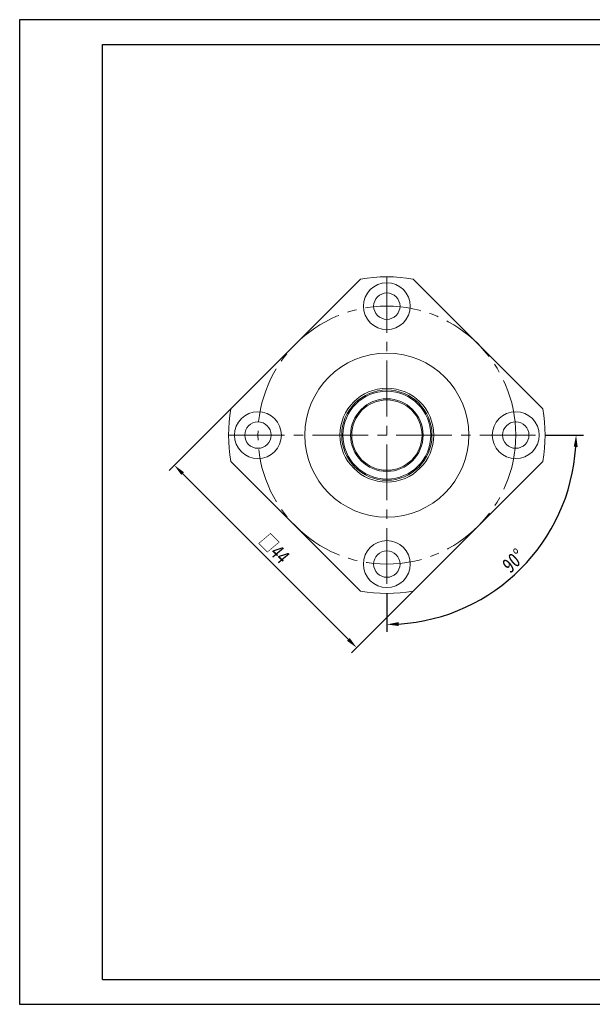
# Model space of a CAD drawing. Header units: millimetres. Extents: x 829 to 1066, y 138 to 306.
# Tile 1 of 2: x 829 to 926, y 138 to 306. Entities that reach past the tile are written whole.
import ezdxf

# ---------------------------------------------------------------- set-up
doc = ezdxf.new("R2010")
doc.units = ezdxf.units.MM
doc.linetypes.add('CENTER2', pattern=[28.575, 19.05, -3.175, 3.175, -3.175])
doc.layers.get('0').update_dxf_attribs({"lineweight": 20})
for name, color, linetype, lineweight in [('中心线', 5, 'CENTER2', 13), ('外框', 7, 'Continuous', 25), ('标注', 1, 'Continuous', 13)]:
    doc.layers.add(name, color=color, linetype=linetype, lineweight=lineweight)
doc.styles.get("Standard").update_dxf_attribs({"font": 'SimSun.ttf', "width": 0.8, "oblique": 5})
doc.dimstyles.new('ISO-25', dxfattribs={"dimtxt": 2.5, "dimasz": 2, "dimexe": 1.25, "dimexo": 0, "dimtad": 1, "dimzin": 9, "dimdsep": 46, "dimtxsty": 'Standard', "dimcen": 2.5, "dimadec": 0, "dimazin": 2, "dimtfac": 1, "dimtix": 1, "dimtmove": 0, "dimatfit": 0, "dimfxl": 0, "dimarcsym": 0})
doc.dimstyles.new('ISO-25$2', dxfattribs={"dimtxt": 2.5, "dimasz": 2, "dimexe": 1.25, "dimexo": 0, "dimtad": 1, "dimzin": 9, "dimdsep": 46, "dimtxsty": 'Standard', "dimcen": 2.5, "dimadec": 0, "dimazin": 2, "dimtfac": 1, "dimtix": 1, "dimtmove": 0, "dimatfit": 0, "dimfxl": 0, "dimarcsym": 0})

# ---------------------------------------------------------------- blocks, each defined once
blk = doc.blocks.new('Y')
at = {"lineweight": 30}
for p, q in [((-4136.76, 2009.27), (-3862.74, 2009.27)), ((-4154.44, 2003.97), (-3857.44, 2003.97)), ((-4154.44, 2003.97), (-3857.44, 2003.97))]:
    blk.add_line(p, q, dxfattribs=at)
for points in [[(-3857.44, 2213.99), (-4154.44, 2213.99), (-4154.44, 2003.97)], [(-4136.76, 2009.27), (-4136.76, 2208.69), (-3862.74, 2208.69)]]:
    blk.add_lwpolyline(points, dxfattribs=at)
blk = doc.blocks.new('W')
blk.add_blockref('Y', (0, 0))
blk = doc.blocks.new('*D8')
at = {"layer": 'Defpoints', "color": 0, "transparency": 16777216}
for p in [(864.77, 239.17), (895.89, 208.05), (886.25, 198.42)]:
    blk.add_point(p, dxfattribs=at)
at = {"layer": '标注', "color": 0, "lineweight": -2, "transparency": 16777216}
for p, q in [((864.77, 239.17), (854.26, 228.65)), ((856.55, 228.12), (884.84, 199.83)), ((895.89, 208.05), (885.37, 197.54))]:
    blk.add_line(p, q, dxfattribs=at)
at = {"layer": '标注', "color": 0, "transparency": 16777216}
for points in [[(856.79, 228.35), (856.32, 227.88), (855.14, 229.53)], [(885.07, 200.07), (884.6, 199.6), (886.25, 198.42)]]:
    blk.add_solid(points, dxfattribs=at)
at = {"layer": '标注', "color": 0, "transparency": 16777216, "insert": (872.1, 215.38), "char_height": 2.5, "attachment_point": 5, "rotation": 315}
blk.add_mtext('□44', dxfattribs=at)
blk = doc.blocks.new('*D9')
at = {"layer": 'Defpoints', "color": 0, "transparency": 16777216}
for p in [(891.4, 261.68), (864.4, 234.68), (918.4, 234.68), (891.4, 207.68), (907.54, 206.71)]:
    blk.add_point(p, dxfattribs=at)
at = {"layer": '标注', "color": 0, "lineweight": -2, "transparency": 16777216}
for p, q in [((918.4, 234.68), (924.94, 234.68)), ((891.4, 207.68), (891.4, 201.14))]:
    blk.add_line(p, q, dxfattribs=at)
blk.add_arc((891.4, 234.68), 32.29, 273.5493, 356.4507, dxfattribs=at)
at = {"layer": '标注', "color": 0, "transparency": 16777216}
for points in [[(923.29, 232.69), (923.96, 232.67), (923.69, 234.68)], [(893.41, 202.12), (893.39, 202.78), (891.4, 202.39)]]:
    blk.add_solid(points, dxfattribs=at)
at = {"layer": '标注', "color": 0, "transparency": 16777216, "insert": (912.91, 213.17), "char_height": 2.5, "attachment_point": 5, "rotation": 45}
blk.add_mtext('90°', dxfattribs=at)

msp = doc.modelspace()

# ---------------------------------------------------------------- linework, layer by layer
at = {"color": 7, "linetype": 'Continuous', "lineweight": 15}
for p, q in [((864.774, 239.167), (886.91, 261.303)), ((895.886, 261.303), (918.022, 239.167)), ((886.91, 208.055), (864.774, 230.191)), ((918.022, 230.191), (895.886, 208.055))]:
    msp.add_line(p, q, dxfattribs=at)
for centre, radius in [((891.398, 256.679), 4), ((891.398, 256.679), 2.25), ((891.398, 234.679), 14), ((891.398, 234.679), 8), ((891.398, 234.679), 7.7), ((891.398, 234.679), 7.5), ((891.398, 234.679), 6.2), ((891.398, 234.679), 6), ((869.398, 234.679), 4), ((913.398, 234.679), 4), ((869.398, 234.679), 2.25), ((913.398, 234.679), 2.25), ((891.398, 212.679), 4), ((891.398, 212.679), 2.25)]:
    msp.add_circle(centre, radius, dxfattribs=at)
for start, end in [(80.43094, 99.56906), (170.43094, 189.56906), (350.43094, 9.56906), (260.43094, 279.56906)]:
    msp.add_arc((891.398, 234.679), 27, start, end, dxfattribs=at)
at = {"layer": '中心线', "ltscale": 0.5}
for p, q in [((891.398, 261.679), (891.398, 207.679)), ((864.398, 234.679), (918.398, 234.679))]:
    msp.add_line(p, q, dxfattribs=at)
msp.add_circle((891.398, 234.679), 22, dxfattribs=at)

# ---------------------------------------------------------------- block references
at = {"layer": '外框', "lineweight": 25, "xscale": 0.7997008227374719, "yscale": 0.7997008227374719, "zscale": 0.7997008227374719}
msp.add_blockref('W', (4151.046, -1464.987), dxfattribs=at)

# ---------------------------------------------------------------- dimensions: what is measured, and where the dimension line sits
at = {"layer": '标注'}
dim = msp.add_angular_dim_2l(base=(907.543, 206.714), line1=((864.398, 234.679), (918.398, 234.679)), line2=((891.398, 261.679), (891.398, 207.679)), dimstyle='ISO-25$2', dxfattribs=at)
dim.commit()
dim.dimension.update_dxf_attribs({"geometry": '*D9', "text_midpoint": (912.905, 213.172)})
dim = msp.add_aligned_dim(p1=(864.774, 239.167), p2=(895.886, 208.055), distance=-13.625, text='□<>', dimstyle='ISO-25', dxfattribs=at)
dim.commit()
dim.dimension.update_dxf_attribs({"geometry": '*D8', "text_midpoint": (872.1, 215.381)})

doc.saveas('drawing.dxf')
